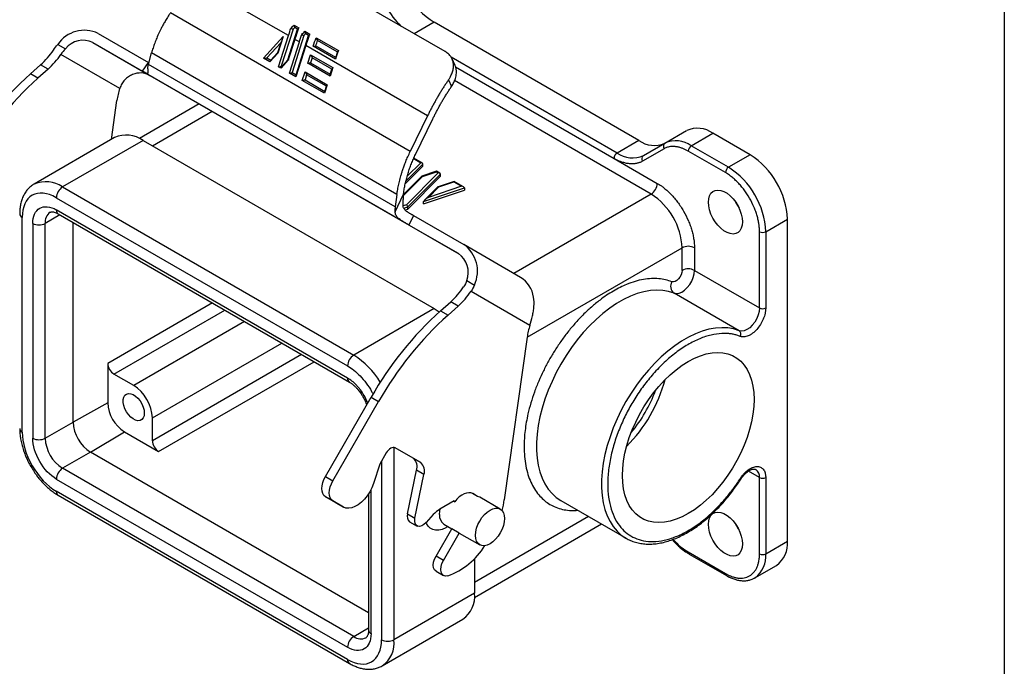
# Model space of a CAD drawing. Header units: millimetres. Extents: x 13 to 546, y 13 to 419.
# Tile 7 of 8: x 434 to 546, y 303 to 377. Entities that reach past the tile are written whole.
import ezdxf

# ---------------------------------------------------------------- set-up
doc = ezdxf.new("R2010")
doc.units = ezdxf.units.MM
doc.header["$LTSCALE"] = 2
doc.linetypes.add('SLD-Solid', pattern=[0])
doc.layers.add('TEXT', color=140, linetype='SLD-Solid', lineweight=25)

msp = doc.modelspace()

# ---------------------------------------------------------------- linework, layer by layer
for p, q in [((482.298, 372.967), (460.308, 385.662)), ((464.397, 374.795), (453.445, 381.118)), ((478.298, 361.586), (450.922, 377.39)), ((464.918, 375.517), (463.577, 371.304)), ((464.335, 372.051), (465.447, 375.544)), ((465.03, 376.008), (465.574, 375.694)), ((465.447, 375.544), (465.114, 375.736)), ((481.027, 376.317), (478.761, 375.009)), ((504.382, 362.834), (481.027, 376.317)), ((442.678, 375.055), (448.405, 371.749)), ((461.557, 372.239), (463.797, 374.697)), ((463.797, 374.697), (463.197, 372.813)), ((463.269, 371.251), (464.397, 374.795)), ((463.511, 373.97), (463.663, 374.277)), ((465.129, 374.373), (464.381, 372.025)), ((466.165, 374.797), (464.824, 370.584)), ((465.644, 374.076), (465.129, 374.373)), ((465.263, 370.331), (466.694, 374.824)), ((466.277, 375.288), (466.821, 374.974)), ((466.694, 374.824), (466.361, 375.016)), ((467.557, 374.549), (470.097, 373.083)), ((469.968, 372.934), (467.716, 374.234)), ((438.068, 373.799), (438.939, 373.296)), ((442.078, 374.015), (447.731, 370.752)), ((442.078, 374.015), (448.578, 370.262)), ((463.511, 373.97), (461.941, 372.248)), ((463.511, 373.97), (463.151, 372.84)), ((464.515, 370.531), (465.644, 374.076)), ((466.376, 373.653), (465.247, 370.109)), ((480.265, 365.635), (466.376, 373.653)), ((469.763, 372.121), (467.223, 373.587)), ((467.53, 373.641), (469.777, 372.344)), ((445.145, 368.78), (438.43, 372.658)), ((448.415, 371.512), (448.782, 372.852)), ((476.777, 356.691), (448.782, 372.852)), ((462.289, 371.817), (461.557, 372.239)), ((461.941, 372.248), (462.381, 371.995)), ((463.197, 372.813), (462.289, 371.817)), ((462.381, 371.995), (462.376, 371.911)), ((462.381, 371.995), (463.151, 372.84)), ((464.381, 372.025), (463.536, 371.097)), ((463.627, 371.275), (464.335, 372.051)), ((466.6, 371.637), (466.911, 372.612)), ((467.095, 372.275), (466.909, 371.69)), ((466.911, 372.612), (469.45, 371.147)), ((469.342, 370.978), (467.095, 372.275)), ((501.907, 361.406), (482.952, 372.348)), ((483.411, 371.39), (483.07, 372.139)), ((436.11, 371.465), (434.953, 370.439)), ((436.959, 370.976), (435.802, 369.95)), ((436.959, 370.976), (436.11, 371.465)), ((447.731, 370.752), (448.405, 371.749)), ((448.405, 371.749), (448.47, 371.711)), ((476.576, 355.255), (448.415, 371.512)), ((463.536, 371.097), (463.269, 371.251)), ((463.577, 371.304), (463.627, 371.275)), ((463.627, 371.275), (463.622, 371.192)), ((469.14, 370.171), (466.6, 371.637)), ((466.909, 371.69), (469.155, 370.393)), ((469.45, 371.147), (469.14, 370.171)), ((469.155, 370.393), (469.342, 370.978)), ((469.342, 370.978), (469.412, 371.026)), ((483.472, 371.231), (501.553, 360.793)), ((435.802, 369.95), (434.953, 370.439)), ((477.601, 353.509), (448.123, 370.526)), ((448.578, 370.262), (483.853, 349.898)), ((465.247, 370.109), (464.515, 370.531)), ((464.824, 370.584), (465.263, 370.331)), ((465.263, 370.331), (465.286, 370.231)), ((465.979, 369.686), (466.29, 370.662)), ((466.474, 370.324), (466.288, 369.739)), ((466.288, 369.739), (468.534, 368.442)), ((466.29, 370.662), (468.829, 369.196)), ((468.721, 369.027), (466.474, 370.324)), ((469.155, 370.393), (469.179, 370.294)), ((482.657, 369.741), (483.002, 368.983)), ((468.519, 368.22), (465.979, 369.686)), ((468.829, 369.196), (468.519, 368.22)), ((468.534, 368.442), (468.721, 369.027)), ((468.721, 369.027), (468.791, 369.075)), ((505.786, 356.717), (483.36, 369.663)), ((468.534, 368.442), (468.558, 368.343)), ((444.201, 362.959), (444.825, 367.406)), ((454.215, 367.008), (447.38, 363.062)), ((448.864, 362.228), (455.679, 366.163)), ((480.265, 365.635), (478.298, 361.586)), ((478.898, 361.24), (480.865, 365.288)), ((444.553, 363.162), (435.361, 357.856)), ((507.371, 362.532), (509.846, 363.961)), ((510.371, 362.235), (512.846, 363.664)), ((517.099, 361.209), (512.846, 363.664)), ((447.803, 362.84), (438.611, 357.534)), ((447.803, 362.84), (481.037, 343.655)), ((504.382, 362.834), (501.907, 361.406)), ((507.268, 361.895), (504.803, 360.472)), ((504.907, 361.109), (507.371, 362.532)), ((514.624, 359.78), (510.371, 362.235)), ((478.689, 360.767), (479.502, 360.298)), ((479.679, 360.263), (478.713, 360.821)), ((501.553, 360.793), (506.493, 357.942)), ((514.271, 359.167), (510.018, 361.623)), ((517.099, 361.209), (514.624, 359.78)), ((477.735, 357.892), (479.752, 359.908)), ((477.812, 358.213), (479.752, 360.153)), ((479.502, 360.298), (477.956, 358.752)), ((479.752, 359.908), (479.752, 360.153)), ((477.51, 356.545), (479.706, 358.741)), ((479.587, 358.741), (477.525, 356.68)), ((481.497, 359.146), (477.86, 355.509)), ((478.006, 355.262), (481.747, 359.002)), ((478.006, 355.017), (481.747, 358.757)), ((481.307, 359.322), (479.614, 358.758)), ((479.706, 358.741), (481.286, 359.268)), ((481.286, 359.268), (481.497, 359.146)), ((481.673, 359.112), (481.309, 359.322)), ((481.747, 358.757), (481.747, 359.002)), ((438.611, 357.534), (471.845, 338.348)), ((479.825, 355.868), (484.485, 357.421)), ((481.452, 357.546), (479.925, 356.02)), ((484.159, 357.609), (480.371, 356.346)), ((480.371, 356.346), (481.571, 357.546)), ((483.301, 358.171), (481.479, 357.563)), ((481.571, 357.546), (483.281, 358.116)), ((483.281, 358.116), (484.159, 357.609)), ((484.389, 357.544), (483.304, 358.17)), ((484.485, 357.421), (484.485, 357.176)), ((437.903, 356.309), (471.137, 337.123)), ((476.559, 354.713), (477.528, 356.708)), ((476.777, 356.691), (476.576, 355.255)), ((477.528, 356.708), (477.559, 356.932)), ((479.825, 355.623), (484.485, 357.176)), ((505.786, 356.717), (490.114, 347.67)), ((477.86, 355.509), (477.493, 355.387)), ((477.56, 355.113), (478.006, 355.262)), ((478.006, 355.017), (478.006, 355.262)), ((479.825, 355.623), (479.825, 355.868)), ((434.014, 329.567), (434.014, 354.063)), ((438.318, 354.343), (436.631, 353.369)), ((471.137, 335.735), (437.903, 354.921)), ((438.111, 354.463), (471.345, 335.277)), ((477.699, 354.914), (478.006, 355.017)), ((478.671, 354.277), (478.145, 353.195)), ((478.671, 354.277), (484.398, 350.971)), ((435.216, 353.369), (435.216, 328.873)), ((436.631, 328.873), (436.631, 353.369)), ((439.813, 330.71), (439.813, 353.481)), ((483.798, 349.931), (478.145, 353.195)), ((518.867, 352.431), (521.342, 353.86)), ((521.342, 317.116), (521.342, 353.86)), ((518.16, 343.729), (518.16, 352.431)), ((518.867, 352.431), (518.867, 343.729)), ((490.898, 347.217), (484.398, 350.971)), ((491.635, 340.384), (509.321, 350.593)), ((509.321, 348.015), (509.321, 350.593)), ((510.735, 350.593), (510.735, 348.015)), ((510.735, 348.015), (518.16, 343.729)), ((484.744, 346.853), (485.616, 346.35)), ((485.24, 345.635), (491.956, 341.757)), ((515.833, 341.138), (508.409, 345.425)), ((455.713, 344.301), (443.77, 337.407)), ((481.764, 343.416), (482.921, 344.442)), ((482.612, 342.926), (483.769, 343.952)), ((483.769, 343.952), (482.921, 344.442)), ((444.477, 336.182), (457.127, 343.485)), ((481.037, 343.655), (471.845, 338.348)), ((481.764, 343.416), (482.612, 342.926)), ((459.393, 342.177), (446.743, 334.874)), ((448.864, 331.2), (463.635, 339.728)), ((491.635, 340.383), (489.034, 321.849)), ((465.902, 338.42), (448.864, 328.584)), ((443.77, 337.407), (443.77, 332.916)), ((449.571, 327.359), (467.316, 337.603)), ((446.743, 334.874), (444.477, 336.182)), ((443.77, 332.916), (439.813, 330.71)), ((468.619, 324.516), (473.839, 333.558)), ((469.467, 324.026), (474.688, 333.068)), ((473.839, 333.558), (474.688, 333.068)), ((436.631, 328.873), (439.813, 330.71)), ((448.864, 328.584), (448.864, 331.2)), ((441.792, 327.281), (445.682, 329.604)), ((445.682, 329.604), (449.571, 327.359)), ((441.792, 327.281), (438.611, 325.444)), ((473.532, 308.958), (441.792, 327.281)), ((475.567, 327.201), (474.817, 325.902)), ((476.441, 327.822), (476.441, 305.891)), ((478.642, 326.581), (476.559, 327.783)), ((479.49, 326.091), (476.567, 327.779)), ((474.817, 325.902), (474.094, 323.694)), ((475.027, 326.264), (475.027, 305.891)), ((478.642, 326.581), (479.49, 326.091)), ((471.845, 306.258), (438.611, 325.444)), ((477.989, 320.236), (479.008, 325.215)), ((479.856, 324.725), (479.008, 325.215)), ((518.16, 324.389), (516.899, 325.117)), ((437.903, 324.219), (471.137, 305.033)), ((468.619, 324.516), (469.467, 324.026)), ((478.837, 319.746), (479.856, 324.725)), ((516.026, 324.203), (516.025, 324.203)), ((518.16, 315.687), (518.16, 324.389)), ((518.867, 324.389), (518.867, 315.687)), ((471.137, 303.645), (437.903, 322.831)), ((473.824, 306.585), (473.824, 323.038)), ((485.976, 322.23), (485.406, 322.559)), ((485.976, 322.23), (485.422, 322.55)), ((438.111, 322.373), (471.345, 303.187)), ((468.619, 322.207), (469.467, 321.717)), ((469.823, 321.511), (468.619, 322.207)), ((470.672, 321.021), (469.467, 321.717)), ((469.823, 321.511), (470.672, 321.021)), ((473.532, 322.524), (473.532, 306.993)), ((483.308, 321.722), (481.678, 320.78)), ((483.266, 321.697), (483.385, 321.629)), ((483.385, 321.629), (483.308, 321.722)), ((488.576, 320.787), (486.242, 322.134)), ((495.501, 321.755), (502.925, 317.469)), ((477.989, 320.236), (478.837, 319.746)), ((478.227, 319.348), (479.075, 318.858)), ((480.931, 320.158), (480.114, 319.246)), ((498.65, 319.937), (485.633, 312.422)), ((481.241, 315.431), (483.044, 318.553)), ((482.09, 314.941), (483.892, 318.063)), ((482.125, 319.084), (483.044, 318.553)), ((482.452, 318.71), (482.612, 318.803)), ((483.892, 318.063), (483.044, 318.553)), ((483.893, 318.063), (486.226, 316.716)), ((485.614, 310.72), (500.115, 319.091)), ((502.925, 317.469), (503.047, 317.401)), ((518.867, 315.687), (521.342, 317.116)), ((510.018, 315.896), (514.271, 313.441)), ((482.09, 314.941), (481.241, 315.431)), ((485.633, 315.158), (485.633, 311.198)), ((510.121, 315.667), (514.375, 313.212)), ((481.241, 313.699), (482.09, 313.209)), ((517.624, 312.94), (520.099, 314.369)), ((517.66, 312.961), (517.624, 312.94)), ((485.633, 311.198), (476.441, 305.891)), ((475.094, 302.915), (484.287, 308.222)), ((471.845, 306.258), (473.532, 307.232))]:
    msp.add_line(p, q)
at = {"flags": 128}
for points in [[(512.326, 355.799), (512.359, 356.193), (512.458, 356.534), (512.618, 356.813), (512.834, 357.019), (513.099, 357.145), (513.404, 357.187), (513.739, 357.143), (514.092, 357.016), (514.45, 356.809), (514.803, 356.529), (515.138, 356.186), (515.443, 355.792), (515.708, 355.36), (515.924, 354.904), (516.084, 354.441), (516.182, 353.986), (516.215, 353.554), (516.182, 353.16), (516.084, 352.819), (515.924, 352.54), (515.708, 352.334), (515.443, 352.208), (515.138, 352.166), (514.803, 352.21), (514.45, 352.337), (514.092, 352.544), (513.739, 352.824), (513.404, 353.167), (513.099, 353.561), (512.834, 353.993), (512.618, 354.449), (512.458, 354.912), (512.359, 355.367), (512.326, 355.799)], [(509.321, 348.015), (509.293, 347.77), (509.21, 347.512), (509.08, 347.261), (508.912, 347.039), (508.72, 346.861), (508.52, 346.744), (508.328, 346.695), (508.158, 346.72)], [(508.409, 345.425), (508.676, 345.373), (508.976, 345.416), (509.293, 345.55), (509.613, 345.769), (509.917, 346.062), (510.19, 346.413), (510.419, 346.804), (510.592, 347.216), (510.699, 347.627), (510.735, 348.015)], [(508.409, 345.425), (507.786, 345.623), (507.125, 345.739), (506.431, 345.77), (505.709, 345.718), (504.963, 345.582), (504.198, 345.363), (503.42, 345.063), (502.635, 344.683), (501.846, 344.227), (501.06, 343.697), (500.283, 343.098), (499.519, 342.432), (498.773, 341.706), (498.051, 340.923), (497.358, 340.089), (496.698, 339.209), (496.076, 338.291), (495.497, 337.339), (494.963, 336.361), (494.479, 335.362), (494.048, 334.351), (493.673, 333.334), (493.356, 332.317), (493.101, 331.308), (492.907, 330.314), (492.777, 329.341), (492.712, 328.396), (492.712, 327.486), (492.777, 326.616), (492.907, 325.793), (493.101, 325.022), (493.356, 324.308), (493.673, 323.657), (494.048, 323.073), (494.479, 322.559), (494.963, 322.12), (495.497, 321.758), (495.501, 321.755)], [(481.037, 343.655), (481.591, 343.296), (481.612, 343.281)], [(518.16, 343.729), (518.124, 343.34), (518.017, 342.93), (517.844, 342.518), (517.615, 342.127), (517.341, 341.776), (517.037, 341.483), (516.718, 341.264), (516.4, 341.13), (516.1, 341.087), (515.833, 341.138)], [(515.833, 341.138), (515.21, 341.337), (514.55, 341.452), (513.856, 341.484), (513.133, 341.432), (512.387, 341.296), (511.623, 341.077), (510.845, 340.776), (510.059, 340.397), (509.271, 339.941), (508.485, 339.411), (507.707, 338.812), (506.943, 338.146), (506.198, 337.42), (505.476, 336.637), (504.783, 335.802), (504.123, 334.923), (503.501, 334.004), (502.921, 333.053), (502.388, 332.074), (501.904, 331.076), (501.473, 330.065), (501.097, 329.048), (500.781, 328.031), (500.525, 327.022), (500.332, 326.028), (500.202, 325.055), (500.137, 324.11), (500.137, 323.199), (500.202, 322.33), (500.332, 321.506), (500.525, 320.735), (500.781, 320.022), (501.097, 319.371), (501.473, 318.786), (501.904, 318.273), (502.388, 317.833), (502.921, 317.471), (502.925, 317.469)], [(517.544, 333.295), (517.511, 332.476), (517.416, 331.627), (517.257, 330.755), (517.036, 329.867), (516.756, 328.972), (516.418, 328.077), (516.026, 327.189), (515.582, 326.316), (515.091, 325.466), (514.557, 324.646), (513.985, 323.862), (513.378, 323.122), (512.743, 322.432), (512.085, 321.797), (511.409, 321.223), (510.722, 320.716), (510.028, 320.278), (509.335, 319.915), (508.647, 319.629), (507.972, 319.422), (507.313, 319.297), (506.678, 319.254), (506.072, 319.294), (505.499, 319.417), (504.965, 319.62), (504.474, 319.904), (504.031, 320.265), (503.639, 320.699), (503.301, 321.205), (503.021, 321.776), (502.8, 322.409), (502.641, 323.097), (502.545, 323.836), (502.513, 324.618), (502.545, 325.437), (502.641, 326.287), (502.8, 327.159), (503.021, 328.046), (503.301, 328.941), (503.639, 329.837), (504.031, 330.724), (504.474, 331.597), (504.965, 332.447), (505.499, 333.268), (506.072, 334.051), (506.678, 334.791), (507.313, 335.482), (507.972, 336.116), (508.647, 336.69), (509.335, 337.198), (510.028, 337.635), (510.722, 337.998), (511.409, 338.284), (512.085, 338.491), (512.743, 338.616), (513.378, 338.659), (513.985, 338.619), (514.557, 338.497), (515.091, 338.293), (515.582, 338.009), (516.026, 337.649), (516.418, 337.214), (516.756, 336.709), (517.036, 336.137), (517.257, 335.504), (517.416, 334.816), (517.511, 334.077), (517.544, 333.295)], [(447.944, 331.731), (447.912, 331.429), (447.816, 331.181), (447.663, 331.001), (447.46, 330.897), (447.218, 330.875), (446.951, 330.937), (446.672, 331.079), (446.397, 331.294), (446.141, 331.569), (445.917, 331.891), (445.738, 332.242), (445.613, 332.602), (445.548, 332.953), (445.548, 333.275), (445.613, 333.551), (445.738, 333.767), (445.917, 333.91), (446.141, 333.974), (446.397, 333.953), (446.672, 333.851), (446.951, 333.671), (447.218, 333.424), (447.46, 333.124), (447.663, 332.785), (447.816, 332.427), (447.912, 332.069), (447.944, 331.731)], [(476.567, 327.779), (476.46, 327.818), (476.338, 327.823), (476.205, 327.793), (476.067, 327.729), (475.929, 327.634), (475.797, 327.511), (475.675, 327.365), (475.567, 327.201)], [(468.619, 322.207), (468.443, 322.353), (468.312, 322.559), (468.232, 322.819), (468.205, 323.122), (468.232, 323.456), (468.312, 323.809), (468.443, 324.167), (468.619, 324.516)], [(469.467, 321.717), (469.292, 321.863), (469.161, 322.07), (469.08, 322.329), (469.053, 322.632), (469.08, 322.967), (469.161, 323.319), (469.292, 323.677), (469.467, 324.026)], [(474.094, 323.694), (473.909, 323.217), (473.672, 322.753), (473.388, 322.315), (473.068, 321.917), (472.721, 321.57), (472.356, 321.286), (471.987, 321.072), (471.623, 320.936), (471.275, 320.882), (470.955, 320.91), (470.672, 321.021)], [(485.422, 322.55), (485.211, 322.635), (484.973, 322.66), (484.715, 322.624), (484.443, 322.529), (484.166, 322.377), (483.892, 322.172), (483.629, 321.92), (483.385, 321.629)], [(486.242, 322.134), (486.231, 322.14), (485.976, 322.23)], [(481.638, 320.16), (481.67, 320.553), (481.721, 320.805)], [(489.063, 319.711), (489.031, 319.318), (488.936, 318.903), (488.783, 318.483), (488.576, 318.073), (488.324, 317.689), (488.037, 317.346), (487.725, 317.057), (487.401, 316.833), (487.077, 316.682), (486.765, 316.612), (486.478, 316.623), (486.226, 316.716), (486.019, 316.888), (485.866, 317.131), (485.771, 317.436), (485.739, 317.792), (485.771, 318.185), (485.866, 318.6), (486.019, 319.02), (486.226, 319.43), (486.478, 319.814), (486.765, 320.157), (487.077, 320.446), (487.401, 320.67), (487.725, 320.821), (488.037, 320.891), (488.324, 320.88), (488.576, 320.787), (488.783, 320.615), (488.936, 320.372), (489.031, 320.067), (489.063, 319.711)], [(512.326, 319.055), (512.359, 319.448), (512.458, 319.79), (512.618, 320.069), (512.834, 320.275), (513.099, 320.401), (513.404, 320.443), (513.739, 320.399), (514.092, 320.272), (514.45, 320.064), (514.803, 319.785), (515.138, 319.442), (515.443, 319.048), (515.708, 318.615), (515.924, 318.16), (516.084, 317.697), (516.182, 317.241), (516.215, 316.81), (516.182, 316.416), (516.084, 316.074), (515.924, 315.796), (515.708, 315.59), (515.443, 315.464), (515.138, 315.422), (514.803, 315.465), (514.45, 315.593), (514.092, 315.8), (513.739, 316.08), (513.404, 316.422), (513.099, 316.817), (512.834, 317.249), (512.618, 317.704), (512.458, 318.168), (512.359, 318.623), (512.326, 319.055)], [(480.114, 319.246), (479.865, 319.016), (479.605, 318.863), (479.355, 318.799), (479.134, 318.83), (478.961, 318.953), (478.849, 319.159), (478.806, 319.43), (478.837, 319.746)], [(482.452, 318.71), (482.35, 318.654), (481.949, 318.479), (481.561, 318.385), (481.196, 318.374), (480.864, 318.447), (480.572, 318.602), (480.33, 318.835), (480.142, 319.14), (480.101, 319.233)], [(481.241, 313.699), (481.076, 313.85), (480.968, 314.084), (480.93, 314.38), (480.966, 314.72), (481.072, 315.078), (481.241, 315.431)], [(482.576, 313.169), (482.318, 313.14), (482.096, 313.205), (481.925, 313.36), (481.817, 313.594), (481.779, 313.891), (481.814, 314.23), (481.92, 314.588), (482.09, 314.941)]]:
    msp.add_lwpolyline(points, dxfattribs=at)
for centre, radius, start, end in [((485.608, 383.661), 8.656, 208.85561, 238.04533), ((483.997, 382.886), 9.729, 209.76684, 225.98362), ((441.109, 371.722), 3.683, 64.7914, 145.67096), ((440.961, 371.682), 2.587, 64.40881, 141.39915), ((429.927, 378.355), 9.257, 311.90588, 325.76921), ((430.776, 377.865), 9.257, 311.90588, 325.76921), ((461.698, 340.826), 39.903, 132.08651, 150.32476), ((462.547, 340.336), 39.903, 132.08651, 150.32476), ((447.497, 368.278), 2.259, 61.41227, 113.2935), ((452.946, 366.235), 8.206, 161.93469, 171.79441), ((511.089, 361.211), 3.018, 54.38183, 114.31395), ((445.893, 360.119), 3.325, 54.9315, 113.75804), ((506.145, 365.303), 3.034, 234.46695, 293.34282), ((507.645, 362.161), 0.461, 126.35124, 215.18509), ((508.614, 359.782), 3.018, 54.38183, 114.31395), ((510.785, 361.588), 0.768, 122.60548, 177.39452), ((502.321, 360.758), 0.768, 122.60548, 177.39452), ((503.664, 363.859), 3.018, 234.38183, 294.31395), ((505.18, 360.737), 0.461, 126.35124, 215.18509), ((512.131, 353.441), 9.221, 2.60548, 57.39452), ((515.039, 359.133), 0.768, 122.60548, 177.39452), ((509.656, 352.012), 9.221, 2.60548, 57.39452), ((436.698, 354.807), 3.331, 54.95875, 113.41616), ((439.439, 356.239), 1.537, 122.60548, 177.39452), ((504.958, 358.012), 1.537, 302.60548, 357.39452), ((501.675, 350.261), 7.654, 2.48713, 57.51287), ((520.04, 358.007), 5.105, 205.63059, 214.36404), ((434.223, 354.522), 0.504, 186.08634, 245.59113), ((438.035, 353.507), 1.411, 125.98232, 185.59556), ((438.393, 354.867), 0.493, 173.70115, 234.98667), ((435.923, 354.734), 1.537, 242.60967, 297.39033), ((518.514, 353.114), 0.769, 242.60967, 297.39033), ((482.259, 347.936), 3.712, 334.71268, 54.8303), ((510.028, 349.229), 1.537, 62.60967, 117.39033), ((482.336, 347.797), 2.587, 338.60053, 55.59727), ((510.028, 346.651), 1.537, 62.60967, 117.39033), ((489.265, 344.531), 3.143, 8.17217, 58.70078), ((508.987, 346.209), 0.974, 148.34043, 233.58297), ((476.738, 351.332), 9.257, 311.90588, 325.76921), ((477.586, 350.842), 9.257, 311.90588, 325.76921), ((488.227, 344.275), 4.208, 354.94711, 9.61382), ((508.509, 313.803), 39.903, 132.08651, 150.32476), ((509.357, 313.313), 39.903, 132.08651, 150.32476), ((518.514, 344.412), 0.769, 242.60967, 297.39033), ((499.757, 339.212), 8.206, 161.93469, 171.79441), ((515.544, 340.746), 0.487, 328.34043, 53.58297), ((472.673, 337.054), 1.537, 122.60548, 177.39452), ((467.024, 330.553), 9.165, 30.98031, 58.26817), ((471.638, 335.686), 0.503, 174.37962, 234.30196), ((490.716, 340.106), 17.283, 315.25567, 344.7497), ((491.504, 339.651), 15.709, 319.87195, 340.13343), ((447.921, 333.105), 4.156, 182.60548, 237.39452), ((444.111, 330.906), 4.303, 182.60548, 237.39452), ((434.222, 330.025), 0.503, 185.6948, 245.62534), ((435.923, 330.238), 1.537, 242.60967, 297.39033), ((440.929, 329.069), 4.303, 182.60548, 237.39452), ((477.844, 325.635), 1.237, 340.14499, 49.85268), ((478.692, 325.145), 1.237, 340.14499, 49.85268), ((439.439, 324.149), 1.537, 122.60548, 177.39452), ((517.18, 324.498), 0.986, 353.63458, 54.05336), ((515.902, 324.146), 0.136, 24.9113, 65.34507), ((518.514, 325.071), 0.769, 242.60967, 297.39033), ((438.393, 322.777), 0.493, 173.70115, 234.98667), ((479.768, 323.176), 9.361, 344.18515, 351.8545), ((483.275, 318.104), 3.116, 120.82792, 138.78029), ((478.728, 319.958), 0.789, 159.38794, 230.61511), ((482.789, 320.033), 1.158, 173.70115, 234.98667), ((520.04, 321.263), 5.105, 205.63059, 214.36404), ((518.324, 316.827), 3.032, 305.84152, 5.47066), ((479.709, 321.029), 8.366, 290.04021, 328.18418), ((510.256, 315.866), 0.24, 172.74417, 235.94365), ((515.832, 315.401), 3.048, 306.83375, 5.38699), ((518.514, 316.369), 0.769, 242.60967, 297.39033), ((514.522, 313.417), 0.252, 174.43685, 233.64789), ((482.503, 310.821), 3.153, 304.45505, 6.85713), ((474.032, 307.043), 0.503, 185.6948, 245.62534), ((472.673, 304.964), 1.537, 122.60548, 177.39452), ((472.661, 307.368), 1.378, 233.67809, 295.27768), ((475.734, 307.256), 1.537, 242.60967, 297.39033), ((473.316, 305.513), 3.147, 304.10523, 6.89164), ((471.639, 303.596), 0.504, 174.3933, 234.14518)]:
    msp.add_arc(centre, radius, start, end)
for centre, major_axis, ratio, start_param, end_param in [((479.502, 360.134), (0.249, 0.033), 0.6469225, 6.1982238, 7.7690201), ((479.706, 358.578), (-0.107, 0.173), 0.576692, 5.4632455, 6.4184855), ((481.286, 359.104), (0.022, 0.218), 0.1120238, 0.0503387, 0.7349782), ((481.497, 358.983), (0.249, 0.033), 0.6469225, 6.1982238, 7.7690201), ((481.571, 357.383), (-0.107, 0.173), 0.576692, 5.4632455, 6.4184855), ((483.281, 357.953), (0.022, 0.218), 0.1120238, 0.0503387, 0.7349782), ((484.159, 357.446), (0.325, -0.033), 0.4975388, 0.0503387, 1.621135), ((480.371, 356.183), (0.541, 0.335), 0.2202874, 1.4354961, 3.0062924), ((477.86, 355.346), (-0.107, 0.173), 0.576692, 3.8924492, 5.4632455), ((444.477, 336.999), (-0.5, 0.866), 0.5775574, 0.7856318, 2.3561235), ((446.742, 332.424), (-1.5, 2.598), 0.5775574, 3.9272244, 5.4977162), ((449.571, 328.176), (-0.5, 0.866), 0.5775574, 0.7856318, 2.3561235)]:
    msp.add_ellipse(centre, major_axis=major_axis, ratio=ratio, start_param=start_param, end_param=end_param)
for points, knots in [([(450.922, 377.39), (450.864, 377.304), (450.752, 377.136), (450.593, 376.887), (450.446, 376.648), (450.311, 376.42), (450.186, 376.203), (450.072, 375.997), (449.968, 375.803), (449.873, 375.621), (449.787, 375.45), (449.709, 375.292), (449.562, 374.985), (449.361, 374.532), (449.129, 373.942), (448.935, 373.384), (448.833, 373.026), (448.782, 372.852)], [0, 0, 0, 0, 0.0591874, 0.1156311, 0.1693313, 0.2202878, 0.2685007, 0.3139699, 0.3566954, 0.3966771, 0.4339151, 0.4684094, 0.5001599, 0.6350313, 0.7632951, 0.8849512, 1, 1, 1, 1]), ([(464.683, 375.652), (464.69, 375.648), (464.704, 375.64), (464.731, 375.624), (464.762, 375.607), (464.806, 375.581), (464.862, 375.548), (464.9, 375.527), (464.918, 375.517)], [0, 0, 0, 0, 0.1147171, 0.2373722, 0.3666145, 0.5005221, 0.7582067, 1, 1, 1, 1]), ([(465.114, 375.736), (465.114, 375.747), (465.112, 375.771), (465.107, 375.809), (465.1, 375.846), (465.087, 375.898), (465.065, 375.958), (465.041, 375.992), (465.03, 376.008)], [0, 0, 0, 0, 0.1236055, 0.2502063, 0.376502, 0.5004341, 0.7732385, 1, 1, 1, 1]), ([(465.574, 375.694), (465.54, 375.598), (465.456, 375.357), (465.305, 374.918), (465.193, 374.571), (465.129, 374.373)], [0, 0, 0, 0, 0.2193673, 0.5527, 1, 1, 1, 1]), ([(465.447, 375.544), (465.473, 375.559), (465.514, 375.583), (465.539, 375.609), (465.548, 375.619)], [0, 0, 0, 0, 0.6369139, 1, 1, 1, 1]), ([(465.93, 374.932), (465.937, 374.928), (465.951, 374.92), (465.978, 374.905), (466.009, 374.887), (466.053, 374.861), (466.109, 374.828), (466.147, 374.807), (466.165, 374.797)], [0, 0, 0, 0, 0.11471716, 0.23737232, 0.36661462, 0.5005221, 0.75820682, 1, 1, 1, 1]), ([(466.361, 375.016), (466.36, 375.028), (466.359, 375.052), (466.354, 375.089), (466.347, 375.127), (466.333, 375.178), (466.311, 375.239), (466.287, 375.273), (466.277, 375.288)], [0, 0, 0, 0, 0.1236056, 0.2502063, 0.3765021, 0.5004342, 0.7732388, 1, 1, 1, 1]), ([(466.821, 374.974), (466.787, 374.878), (466.703, 374.637), (466.552, 374.198), (466.44, 373.852), (466.376, 373.653)], [0, 0, 0, 0, 0.2193673, 0.5527, 1, 1, 1, 1]), ([(466.694, 374.824), (466.72, 374.839), (466.76, 374.863), (466.786, 374.89), (466.795, 374.899)], [0, 0, 0, 0, 0.6369141, 1, 1, 1, 1]), ([(467.716, 374.234), (467.712, 374.247), (467.704, 374.273), (467.689, 374.314), (467.672, 374.355), (467.649, 374.405), (467.621, 374.459), (467.588, 374.512), (467.567, 374.537), (467.557, 374.549)], [0, 0, 0, 0, 0.1235503, 0.2494172, 0.3760878, 0.4986174, 0.6983196, 0.8643302, 1, 1, 1, 1]), ([(467.223, 373.587), (467.231, 373.584), (467.246, 373.577), (467.28, 373.574), (467.321, 373.575), (467.364, 373.581), (467.409, 373.592), (467.455, 373.607), (467.497, 373.624), (467.522, 373.636), (467.53, 373.641)], [0, 0, 0, 0, 0.1090097, 0.2287268, 0.3593279, 0.5000655, 0.6103039, 0.7502583, 0.9153048, 1, 1, 1, 1]), ([(461.557, 372.239), (461.563, 372.236), (461.575, 372.231), (461.601, 372.224), (461.632, 372.22), (461.67, 372.218), (461.729, 372.218), (461.825, 372.224), (461.898, 372.239), (461.941, 372.248)], [0, 0, 0, 0, 0.07181268, 0.14807847, 0.23116898, 0.32292816, 0.42472999, 0.6545045, 1, 1, 1, 1]), ([(463.228, 372.795), (463.227, 372.795), (463.226, 372.796), (463.209, 372.805), (463.183, 372.821), (463.162, 372.833), (463.151, 372.84)], [0, 0, 0, 0, 0.1896374, 0.5280947, 0.7475034, 1, 1, 1, 1]), ([(464.335, 372.051), (464.346, 372.045), (464.367, 372.033), (464.394, 372.018), (464.41, 372.008), (464.411, 372.007), (464.412, 372.007)], [0, 0, 0, 0, 0.2525512, 0.4719852, 0.8104053, 1, 1, 1, 1]), ([(466.911, 372.612), (466.916, 372.609), (466.927, 372.602), (466.945, 372.582), (466.965, 372.557), (466.986, 372.526), (467.016, 372.475), (467.056, 372.388), (467.081, 372.317), (467.095, 372.275)], [0, 0, 0, 0, 0.0718128, 0.1480786, 0.2311692, 0.3229284, 0.4247303, 0.6545047, 1, 1, 1, 1]), ([(469.777, 372.344), (469.787, 372.308), (469.798, 372.269), (469.801, 372.237), (469.802, 372.233)], [0, 0, 0, 0, 0.8968686, 1, 1, 1, 1]), ([(470.071, 373.009), (470.061, 372.999), (470.034, 372.972), (469.993, 372.948), (469.968, 372.934)], [0, 0, 0, 0, 0.3967028, 1, 1, 1, 1]), ([(482.657, 369.741), (482.682, 369.778), (482.733, 369.852), (482.803, 369.966), (482.868, 370.081), (482.949, 370.236), (483.037, 370.43), (483.149, 370.744), (483.233, 371.133), (483.236, 371.584), (483.143, 372.006), (482.984, 372.323), (482.812, 372.55), (482.662, 372.706), (482.492, 372.847), (482.363, 372.927), (482.298, 372.967)], [0, 0, 0, 0, 0.0311615, 0.0623429, 0.0936098, 0.1250275, 0.1877229, 0.2498789, 0.3750112, 0.4995205, 0.6246321, 0.7492157, 0.8123353, 0.8748038, 0.9371736, 1, 1, 1, 1]), ([(448.339, 371.004), (448.339, 370.974), (448.339, 370.914), (448.339, 370.834), (448.34, 370.762), (448.342, 370.675), (448.341, 370.584), (448.332, 370.508), (448.31, 370.466), (448.27, 370.458), (448.211, 370.477), (448.152, 370.51), (448.123, 370.526)], [0, 0, 0, 0, 0.065972, 0.12954398, 0.19085612, 0.25006467, 0.37627821, 0.49958981, 0.62428655, 0.74937923, 0.87450392, 1, 1, 1, 1]), ([(448.339, 371.004), (448.34, 371.036), (448.342, 371.1), (448.352, 371.2), (448.367, 371.302), (448.388, 371.406), (448.406, 371.476), (448.415, 371.512)], [0, 0, 0, 0, 0.2006717, 0.4002447, 0.5994808, 0.7991456, 1, 1, 1, 1]), ([(463.269, 371.251), (463.276, 371.248), (463.29, 371.241), (463.321, 371.237), (463.358, 371.237), (463.41, 371.243), (463.488, 371.262), (463.544, 371.288), (463.577, 371.304)], [0, 0, 0, 0, 0.1062391, 0.2177628, 0.3365389, 0.4641999, 0.6833523, 1, 1, 1, 1]), ([(466.909, 371.69), (466.895, 371.683), (466.869, 371.67), (466.828, 371.654), (466.792, 371.643), (466.76, 371.634), (466.713, 371.624), (466.651, 371.619), (466.617, 371.631), (466.6, 371.637)], [0, 0, 0, 0, 0.13921204, 0.26259372, 0.37019183, 0.46208189, 0.53839102, 0.7835603, 1, 1, 1, 1]), ([(483.002, 368.983), (483.098, 369.135), (483.289, 369.44), (483.451, 369.857), (483.54, 370.216), (483.577, 370.524), (483.57, 370.779), (483.542, 370.981), (483.506, 371.134), (483.463, 371.273), (483.424, 371.357), (483.409, 371.389)], [0, 0, 0, 0, 0.1866499, 0.3743185, 0.4914029, 0.6158542, 0.7477001, 0.8094972, 0.8777422, 0.9524359, 1, 1, 1, 1]), ([(446.604, 370.353), (446.435, 370.287), (446.275, 370.202), (445.973, 369.998), (445.831, 369.877), (445.579, 369.607), (445.469, 369.458), (445.28, 369.134), (445.204, 368.96), (445.145, 368.78)], [0, 0, 0, 0, 0.25, 0.25, 0.5, 0.5, 0.75, 0.75, 1, 1, 1, 1]), ([(448.123, 370.526), (448.106, 370.536), (448.073, 370.555), (448.016, 370.588), (447.953, 370.624), (447.885, 370.663), (447.811, 370.706), (447.758, 370.737), (447.731, 370.752)], [0, 0, 0, 0, 0.1682247, 0.334541, 0.4999054, 0.6652911, 0.8316708, 1, 1, 1, 1]), ([(464.515, 370.531), (464.522, 370.528), (464.537, 370.522), (464.568, 370.517), (464.605, 370.517), (464.657, 370.524), (464.735, 370.542), (464.791, 370.569), (464.824, 370.584)], [0, 0, 0, 0, 0.106239, 0.2177627, 0.3365387, 0.4641997, 0.6833521, 1, 1, 1, 1]), ([(466.288, 369.739), (466.274, 369.732), (466.248, 369.719), (466.207, 369.704), (466.171, 369.692), (466.139, 369.683), (466.092, 369.674), (466.03, 369.669), (465.995, 369.681), (465.979, 369.686)], [0, 0, 0, 0, 0.1392121, 0.2625938, 0.370192, 0.4620821, 0.5383912, 0.7835604, 1, 1, 1, 1]), ([(466.29, 370.662), (466.295, 370.658), (466.306, 370.651), (466.324, 370.631), (466.344, 370.606), (466.365, 370.575), (466.395, 370.524), (466.435, 370.437), (466.46, 370.367), (466.474, 370.324)], [0, 0, 0, 0, 0.07181288, 0.14807883, 0.23116947, 0.32292872, 0.42473056, 0.65450491, 1, 1, 1, 1]), ([(482.657, 369.741), (482.577, 369.624), (482.416, 369.39), (482.181, 369.033), (481.95, 368.672), (481.723, 368.307), (481.501, 367.938), (481.283, 367.565), (481.07, 367.187), (480.862, 366.805), (480.658, 366.419), (480.458, 366.029), (480.329, 365.767), (480.265, 365.635)], [0, 0, 0, 0, 0.0912778, 0.1823306, 0.2732083, 0.3639615, 0.4546407, 0.5452966, 0.6359799, 0.7267415, 0.8176318, 0.9087013, 1, 1, 1, 1]), ([(480.865, 365.288), (480.928, 365.418), (481.056, 365.678), (481.253, 366.062), (481.455, 366.442), (481.662, 366.819), (481.873, 367.19), (482.089, 367.558), (482.31, 367.921), (482.536, 368.28), (482.767, 368.634), (482.924, 368.867), (483.002, 368.983)], [0, 0, 0, 0, 0.1003822, 0.2005146, 0.3004587, 0.4002762, 0.5000292, 0.5997798, 0.6995903, 0.7995227, 0.8996388, 1, 1, 1, 1]), ([(510.018, 361.623), (509.967, 361.651), (509.867, 361.708), (509.716, 361.785), (509.565, 361.855), (509.415, 361.917), (509.19, 362.002), (508.891, 362.088), (508.527, 362.148), (508.178, 362.159), (507.886, 362.125), (507.645, 362.063), (507.449, 361.992), (507.328, 361.927), (507.268, 361.895)], [0, 0, 0, 0, 0.049579, 0.0990551, 0.1485034, 0.197999, 0.2476168, 0.3737541, 0.5000135, 0.6261508, 0.7524102, 0.8349712, 0.917385, 1, 1, 1, 1]), ([(476.777, 356.691), (476.79, 356.783), (476.817, 356.969), (476.866, 357.254), (476.922, 357.549), (476.986, 357.853), (477.059, 358.166), (477.141, 358.488), (477.232, 358.819), (477.335, 359.163), (477.457, 359.539), (477.607, 359.967), (477.794, 360.457), (478.023, 361.006), (478.203, 361.386), (478.298, 361.586)], [0, 0, 0, 0, 0.0567022, 0.1150572, 0.175065, 0.2367257, 0.3000393, 0.365006, 0.4316257, 0.4998986, 0.5733626, 0.6601059, 0.7601273, 0.8734258, 1, 1, 1, 1]), ([(477.559, 356.932), (477.572, 357.021), (477.598, 357.199), (477.645, 357.469), (477.697, 357.739), (477.756, 358.009), (477.82, 358.281), (477.89, 358.553), (477.967, 358.826), (478.076, 359.19), (478.226, 359.644), (478.428, 360.183), (478.65, 360.717), (478.815, 361.065), (478.898, 361.24)], [0, 0, 0, 0, 0.0626909, 0.1251905, 0.1875653, 0.2498822, 0.3122084, 0.3746108, 0.4371562, 0.499911, 0.6251668, 0.7499101, 0.8746761, 1, 1, 1, 1]), ([(504.803, 360.472), (504.761, 360.448), (504.676, 360.401), (504.542, 360.341), (504.404, 360.29), (504.262, 360.247), (504.039, 360.196), (503.728, 360.16), (503.315, 360.172), (502.886, 360.243), (502.494, 360.356), (502.148, 360.491), (501.851, 360.628), (501.653, 360.738), (501.553, 360.793)], [0, 0, 0, 0, 0.049582, 0.0990596, 0.1485079, 0.198002, 0.2476169, 0.3737635, 0.5000136, 0.6261602, 0.7524103, 0.8349754, 0.9173892, 1, 1, 1, 1]), ([(518.16, 352.431), (518.16, 352.486), (518.159, 352.597), (518.15, 352.765), (518.138, 352.936), (518.119, 353.11), (518.083, 353.382), (518.015, 353.758), (517.891, 354.248), (517.73, 354.749), (517.463, 355.431), (517.041, 356.276), (516.52, 357.064), (516.063, 357.636), (515.71, 358.026), (515.347, 358.378), (515.025, 358.652), (514.745, 358.863), (514.508, 359.026), (514.35, 359.12), (514.271, 359.167)], [0, 0, 0, 0, 0.0233344, 0.0466269, 0.0699085, 0.0932108, 0.1165649, 0.1782981, 0.240092, 0.3043994, 0.3687677, 0.5000056, 0.6312435, 0.6955509, 0.7599192, 0.8216524, 0.8834464, 0.9223081, 0.961111, 1, 1, 1, 1]), ([(435.379, 357.865), (435.376, 357.864), (435.23, 357.796), (434.967, 357.592), (434.618, 357.261), (434.328, 356.867), (434.096, 356.436), (433.917, 355.957), (433.795, 355.439), (433.729, 354.942), (433.727, 354.609), (433.727, 354.469)], [0, 0, 0, 0, 0.0020785, 0.1290336, 0.2614874, 0.3852471, 0.5118654, 0.6411679, 0.7722935, 0.9040877, 1, 1, 1, 1]), ([(506.493, 357.942), (506.545, 357.911), (506.648, 357.85), (506.803, 357.751), (506.958, 357.645), (507.112, 357.533), (507.349, 357.351), (507.667, 357.081), (508.062, 356.697), (508.448, 356.272), (508.947, 355.647), (509.514, 354.787), (509.975, 353.866), (510.266, 353.122), (510.442, 352.576), (510.577, 352.041), (510.659, 351.587), (510.706, 351.207), (510.731, 350.895), (510.734, 350.694), (510.735, 350.593)], [0, 0, 0, 0, 0.0233353, 0.0466281, 0.0699098, 0.0932116, 0.1165649, 0.1783006, 0.2400921, 0.3044019, 0.3687678, 0.5000056, 0.6312435, 0.6955534, 0.7599192, 0.821655, 0.8834464, 0.9223093, 0.9611121, 1, 1, 1, 1]), ([(437.903, 356.309), (436.872, 356.904), (435.883, 357.002), (434.424, 356.16), (434.014, 355.254), (434.014, 354.063)], [0, 0, 0, 0, 0.5, 0.5, 1, 1, 1, 1]), ([(477.528, 356.708), (477.518, 356.632), (477.5, 356.495), (477.484, 356.312), (477.474, 356.175), (477.463, 355.988), (477.456, 355.747), (477.462, 355.533), (477.465, 355.435)], [0, 0, 0, 0, 0.1843328, 0.33036, 0.4380792, 0.5074886, 0.7723477, 1, 1, 1, 1]), ([(435.216, 353.369), (435.216, 354.192), (435.499, 354.818), (436.507, 355.4), (437.191, 355.332), (437.903, 354.921)], [0, 0, 0, 0, 0.5, 0.5, 1, 1, 1, 1]), ([(476.576, 355.255), (476.571, 355.217), (476.561, 355.141), (476.553, 355.03), (476.55, 354.922), (476.551, 354.816), (476.556, 354.747), (476.559, 354.713)], [0, 0, 0, 0, 0.2008544, 0.4005192, 0.5997553, 0.7993283, 1, 1, 1, 1]), ([(478.127, 354.591), (478.093, 354.61), (478.027, 354.649), (477.931, 354.713), (477.839, 354.78), (477.753, 354.853), (477.669, 354.939), (477.59, 355.041), (477.525, 355.161), (477.479, 355.293), (477.47, 355.387), (477.465, 355.435)], [0, 0, 0, 0, 0.1026255, 0.2033394, 0.302758, 0.4015218, 0.5002836, 0.6224563, 0.7455631, 0.8709779, 1, 1, 1, 1]), ([(437.211, 354.648), (437.225, 354.656), (437.259, 354.678), (437.34, 354.695), (437.476, 354.697), (437.654, 354.664), (437.867, 354.593), (438.03, 354.506), (438.111, 354.463)], [0, 0, 0, 0, 0.1401514, 0.334372, 0.5053339, 0.6716449, 0.836564, 1, 1, 1, 1]), ([(477.601, 353.509), (477.568, 353.528), (477.504, 353.565), (477.407, 353.624), (477.311, 353.685), (477.187, 353.769), (477.039, 353.881), (476.885, 354.023), (476.757, 354.175), (476.659, 354.337), (476.587, 354.517), (476.568, 354.646), (476.559, 354.713)], [0, 0, 0, 0, 0.0625913, 0.1248978, 0.1872705, 0.2500595, 0.3740654, 0.4997041, 0.6156852, 0.7365532, 0.8641386, 1, 1, 1, 1]), ([(478.127, 354.591), (478.159, 354.572), (478.224, 354.534), (478.319, 354.479), (478.412, 354.426), (478.501, 354.374), (478.588, 354.324), (478.643, 354.293), (478.671, 354.277)], [0, 0, 0, 0, 0.1682247, 0.334541, 0.4999054, 0.6652911, 0.8316708, 1, 1, 1, 1]), ([(478.145, 353.195), (478.117, 353.211), (478.062, 353.242), (477.976, 353.292), (477.886, 353.344), (477.794, 353.397), (477.699, 353.452), (477.634, 353.49), (477.601, 353.509)], [0, 0, 0, 0, 0.1683292, 0.3347089, 0.5000946, 0.665459, 0.8317753, 1, 1, 1, 1]), ([(508.158, 346.72), (507.918, 346.804), (507.438, 346.971), (506.656, 347.087), (505.816, 347.103), (504.919, 347.004), (503.97, 346.779), (502.824, 346.372), (501.475, 345.7), (500.121, 344.791), (498.964, 343.845), (498.006, 342.946), (497.101, 341.981), (496.253, 340.963), (495.463, 339.9), (494.737, 338.802), (494.076, 337.682), (493.484, 336.549), (492.943, 335.367), (492.46, 334.144), (492.048, 332.891), (491.662, 331.417), (491.365, 329.737), (491.265, 328.117), (491.324, 326.782), (491.474, 325.711), (491.718, 324.735), (492.048, 323.857), (492.46, 323.079), (492.943, 322.414), (493.484, 321.857), (494.076, 321.408), (494.737, 321.05), (495.462, 320.788), (496.255, 320.647), (496.9, 320.587), (497.299, 320.643), (497.403, 320.657)], [0, 0, 0, 0, 0.0262926, 0.0524805, 0.0787777, 0.1069511, 0.1349973, 0.1631798, 0.2065169, 0.2500141, 0.2788036, 0.3073555, 0.3356357, 0.3626482, 0.3895494, 0.4165714, 0.4423521, 0.4680364, 0.4938264, 0.5214718, 0.5489974, 0.5766521, 0.6196202, 0.6630639, 0.6920307, 0.720861, 0.7495196, 0.7771651, 0.8046907, 0.8323454, 0.8581261, 0.8838105, 0.9096004, 0.936613, 0.9635141, 0.9905361, 1, 1, 1, 1]), ([(491.956, 341.757), (492.066, 342.099), (492.166, 342.452), (492.287, 342.999), (492.323, 343.183), (492.381, 343.545), (492.404, 343.726), (492.419, 343.905)], [0, 0, 0, 0, 0.5, 0.5, 0.75, 0.75, 1, 1, 1, 1]), ([(518.867, 343.729), (518.867, 343.691), (518.866, 343.615), (518.857, 343.497), (518.844, 343.377), (518.824, 343.254), (518.787, 343.064), (518.717, 342.802), (518.595, 342.47), (518.441, 342.144), (518.204, 341.733), (517.854, 341.269), (517.454, 340.898), (517.12, 340.672), (516.864, 340.543), (516.612, 340.458), (516.4, 340.425), (516.226, 340.426), (516.087, 340.446), (516.002, 340.476), (515.959, 340.491)], [0, 0, 0, 0, 0.0245752, 0.0490436, 0.0734814, 0.0979652, 0.1225708, 0.1863379, 0.2501975, 0.3139646, 0.3778242, 0.5000135, 0.6222028, 0.6859699, 0.7498295, 0.8135967, 0.8774562, 0.9183421, 0.9590718, 1, 1, 1, 1]), ([(515.959, 340.491), (515.895, 340.515), (515.767, 340.564), (515.571, 340.626), (515.371, 340.681), (515.168, 340.727), (514.961, 340.764), (514.75, 340.792), (514.536, 340.812), (514.318, 340.823), (514.097, 340.826), (513.547, 340.811), (512.638, 340.681), (511.546, 340.324), (510.653, 339.917), (509.741, 339.423), (508.607, 338.662), (507.283, 337.543), (506.048, 336.267), (504.916, 334.87), (503.921, 333.407), (503.05, 331.887), (502.299, 330.302), (501.675, 328.653), (501.2, 326.949), (500.902, 325.261), (500.803, 323.631), (500.902, 322.116), (501.2, 320.772), (501.675, 319.616), (502.299, 318.688), (503.05, 317.97), (503.921, 317.455), (504.916, 317.141), (506.048, 317.051), (507.282, 317.2), (508.607, 317.61), (509.741, 318.158), (510.652, 318.717), (511.546, 319.341), (512.638, 320.245), (513.625, 321.244), (514.319, 322.04), (514.752, 322.57), (515.17, 323.119), (515.574, 323.684), (515.83, 324.074), (515.959, 324.27)], [0, 0, 0, 0, 0.0059688, 0.0119203, 0.017859, 0.0237891, 0.0297151, 0.0356412, 0.0415719, 0.0475114, 0.0534642, 0.0594346, 0.091244, 0.1230621, 0.1394122, 0.1557708, 0.1885775, 0.220847, 0.2531253, 0.2836292, 0.3141421, 0.3432598, 0.3723862, 0.403602, 0.4348265, 0.4674102, 0.5000027, 0.5325863, 0.5651788, 0.5963945, 0.6276191, 0.6567368, 0.6858632, 0.7163671, 0.74688, 0.7791495, 0.8114278, 0.8442345, 0.8605846, 0.8769432, 0.9087526, 0.9405707, 0.95249, 0.9643578, 0.9762088, 0.9880779, 1, 1, 1, 1]), ([(471.137, 337.123), (471.375, 336.972), (471.863, 336.66), (472.589, 335.992), (473.28, 335.173), (473.78, 334.452), (473.997, 334.005), (474.05, 333.896)], [0, 0, 0, 0, 0.214867, 0.4426045, 0.6798099, 0.9220492, 1, 1, 1, 1]), ([(473.443, 332.872), (473.425, 332.926), (473.324, 333.217), (473.046, 333.737), (472.692, 334.282), (472.376, 334.678), (472.057, 335.028), (471.644, 335.412), (471.306, 335.628), (471.137, 335.735)], [0, 0, 0, 0, 0.0444283, 0.2431839, 0.4419394, 0.5393101, 0.6368146, 0.8183741, 1, 1, 1, 1]), ([(471.345, 335.277), (471.345, 335.277), (471.426, 335.237), (471.603, 335.113), (471.862, 334.908), (472.115, 334.666), (472.332, 334.424), (472.519, 334.186), (472.699, 333.935), (472.814, 333.745), (472.879, 333.638)], [0, 0, 0, 0, 0.0008933, 0.1620551, 0.3223678, 0.4777015, 0.6263678, 0.7342449, 0.8498382, 1, 1, 1, 1]), ([(472.879, 333.638), (472.956, 333.496), (473.065, 333.298), (473.197, 332.997), (473.272, 332.811), (473.311, 332.686), (473.32, 332.658)], [0, 0, 0, 0, 0.4393873, 0.6189829, 0.9140265, 1, 1, 1, 1]), ([(433.727, 329.973), (433.725, 329.922), (433.718, 329.682), (433.758, 329.238), (433.844, 328.649), (433.978, 328.066), (434.148, 327.499), (434.332, 326.999), (434.52, 326.56), (434.728, 326.122), (434.896, 325.819), (434.994, 325.642)], [0, 0, 0, 0, 0.0376812, 0.1756838, 0.3117676, 0.4449331, 0.5726651, 0.6958813, 0.7842598, 0.873877, 1, 1, 1, 1]), ([(434.014, 329.567), (434.014, 328.376), (434.424, 326.997), (435.883, 324.471), (436.872, 323.426), (437.903, 322.831)], [0, 0, 0, 0, 0.5, 0.5, 1, 1, 1, 1]), ([(437.903, 324.219), (437.191, 324.63), (436.507, 325.352), (435.499, 327.097), (435.216, 328.05), (435.216, 328.873)], [0, 0, 0, 0, 0.5, 0.5, 1, 1, 1, 1]), ([(434.994, 325.642), (435.12, 325.434), (435.297, 325.14), (435.585, 324.727), (435.843, 324.385), (436.166, 323.998), (436.52, 323.617), (436.905, 323.249), (437.314, 322.906), (437.718, 322.609), (437.988, 322.449), (438.111, 322.376)], [0, 0, 0, 0, 0.1517237, 0.2136624, 0.3161047, 0.4219896, 0.5351045, 0.6526098, 0.7734325, 0.89675, 1, 1, 1, 1]), ([(515.929, 324.044), (516, 324.16), (516.1, 324.322), (516.267, 324.54), (516.416, 324.712), (516.597, 324.891), (516.788, 325.048), (516.981, 325.177), (517.168, 325.273), (517.34, 325.332), (517.493, 325.358), (517.62, 325.352), (517.701, 325.334), (517.739, 325.305), (517.75, 325.296)], [0, 0, 0, 0, 0.118586, 0.1668013, 0.2457422, 0.3260341, 0.4102368, 0.495876, 0.5821695, 0.6690524, 0.7575352, 0.8503458, 0.954764, 1, 1, 1, 1]), ([(515.959, 324.27), (515.984, 324.309), (516.035, 324.386), (516.115, 324.498), (516.198, 324.606), (516.284, 324.711), (516.42, 324.865), (516.612, 325.057), (516.864, 325.263), (517.12, 325.429), (517.454, 325.589), (517.854, 325.68), (518.204, 325.62), (518.441, 325.483), (518.595, 325.334), (518.717, 325.144), (518.795, 324.943), (518.839, 324.75), (518.863, 324.576), (518.866, 324.452), (518.867, 324.389)], [0, 0, 0, 0, 0.0245752, 0.0490436, 0.0734814, 0.0979652, 0.1225708, 0.1863379, 0.2501975, 0.3139646, 0.3778242, 0.5000135, 0.6222028, 0.6859699, 0.7498295, 0.8135967, 0.8774562, 0.9183421, 0.9590718, 1, 1, 1, 1]), ([(503.059, 317.4), (503.22, 317.318), (503.573, 317.138), (504.147, 316.958), (504.763, 316.835), (505.389, 316.785), (506.036, 316.8), (506.701, 316.882), (507.381, 317.029), (508.07, 317.241), (508.766, 317.515), (509.465, 317.85), (510.163, 318.244), (510.856, 318.693), (511.54, 319.194), (512.212, 319.745), (512.868, 320.34), (513.502, 320.975), (514.109, 321.64), (514.678, 322.32), (515.186, 322.98), (515.608, 323.575), (515.88, 323.973), (516.004, 324.171), (516.025, 324.204)], [0, 0, 0, 0, 0.0446904, 0.0975073, 0.14631, 0.1953435, 0.2445962, 0.2940249, 0.3435708, 0.3931751, 0.4427876, 0.4923681, 0.5418781, 0.5912882, 0.6405697, 0.6896811, 0.7385565, 0.7870784, 0.8350161, 0.8818484, 0.9261078, 0.9642226, 0.994085, 1, 1, 1, 1]), ([(508.211, 317.306), (508.244, 317.265), (508.386, 317.094), (508.656, 316.812), (509.021, 316.463), (509.41, 316.142), (509.778, 315.873), (510.018, 315.732), (510.122, 315.672)], [0, 0, 0, 0, 0.0585607, 0.246795, 0.4419973, 0.6423118, 0.8463246, 1, 1, 1, 1]), ([(508.319, 317.349), (508.389, 317.264), (508.682, 316.904), (509.26, 316.39), (509.767, 316.06), (510.018, 315.896)], [0, 0, 0, 0, 0.1352698, 0.5718291, 1, 1, 1, 1]), ([(514.271, 313.441), (514.318, 313.414), (514.413, 313.361), (514.555, 313.288), (514.697, 313.221), (514.838, 313.161), (515.056, 313.077), (515.347, 312.988), (515.71, 312.921), (516.063, 312.903), (516.52, 312.948), (517.041, 313.135), (517.463, 313.492), (517.73, 313.866), (517.891, 314.181), (518.014, 314.528), (518.09, 314.856), (518.133, 315.155), (518.156, 315.415), (518.159, 315.596), (518.16, 315.687)], [0, 0, 0, 0, 0.0233344, 0.0466269, 0.0699085, 0.0932108, 0.1165649, 0.1782981, 0.240092, 0.3043994, 0.3687677, 0.5000056, 0.6312435, 0.6955509, 0.7599192, 0.8216524, 0.8834464, 0.9223081, 0.961111, 1, 1, 1, 1]), ([(514.375, 313.217), (514.41, 313.195), (514.586, 313.087), (514.907, 312.937), (515.334, 312.774), (515.763, 312.665), (516.188, 312.611), (516.608, 312.615), (517.015, 312.684), (517.373, 312.799), (517.576, 312.92), (517.662, 312.971)], [0, 0, 0, 0, 0.0309908, 0.1529159, 0.2758928, 0.3997375, 0.524381, 0.6499066, 0.776725, 0.9058034, 1, 1, 1, 1]), ([(473.529, 306.996), (473.529, 306.936), (473.528, 306.789), (473.499, 306.596), (473.453, 306.417), (473.394, 306.283), (473.331, 306.19), (473.285, 306.143), (473.254, 306.128), (473.244, 306.123)], [0, 0, 0, 0, 0.1050462, 0.2537677, 0.403681, 0.5570024, 0.7190719, 0.9020522, 1, 1, 1, 1]), ([(473.824, 306.585), (473.824, 305.762), (473.541, 305.136), (472.534, 304.554), (471.85, 304.622), (471.137, 305.033)], [0, 0, 0, 0, 0.5, 0.5, 1, 1, 1, 1]), ([(471.137, 303.645), (472.169, 303.05), (473.158, 302.952), (474.617, 303.794), (475.027, 304.7), (475.027, 305.891)], [0, 0, 0, 0, 0.5, 0.5, 1, 1, 1, 1]), ([(471.345, 303.191), (471.371, 303.175), (471.548, 303.065), (471.883, 302.906), (472.35, 302.722), (472.823, 302.595), (473.296, 302.525), (473.765, 302.517), (474.224, 302.576), (474.669, 302.698), (474.941, 302.836), (475.076, 302.906)], [0, 0, 0, 0, 0.0210031, 0.1419861, 0.2639979, 0.3865815, 0.5093016, 0.6318576, 0.7543197, 0.8773193, 1, 1, 1, 1])]:
    msp.add_open_spline(points, degree=3, knots=knots)
for points in [[(464.397, 374.795), (464.489, 375.083), (464.584, 375.369), (464.683, 375.652)], [(464.683, 375.652), (464.798, 375.771), (464.913, 375.89), (465.03, 376.008)], [(465.114, 375.736), (465.049, 375.662), (464.984, 375.59), (464.918, 375.517)], [(465.644, 374.076), (465.736, 374.363), (465.831, 374.649), (465.93, 374.932)], [(465.93, 374.932), (466.044, 375.052), (466.16, 375.17), (466.277, 375.288)], [(466.361, 375.016), (466.296, 374.943), (466.231, 374.87), (466.165, 374.797)], [(467.223, 373.587), (467.33, 373.91), (467.442, 374.231), (467.557, 374.549)], [(467.53, 373.641), (467.593, 373.838), (467.655, 374.036), (467.716, 374.234)], [(437.581, 373.148), (437.735, 373.371), (437.897, 373.589), (438.068, 373.799)], [(438.939, 373.296), (438.754, 373.097), (438.585, 372.883), (438.43, 372.658)], [(470.097, 373.083), (469.981, 372.765), (469.87, 372.444), (469.763, 372.121)], [(469.968, 372.934), (469.903, 372.737), (469.84, 372.541), (469.777, 372.344)], [(484.744, 346.853), (484.664, 346.593), (484.547, 346.35), (484.392, 346.124)], [(485.616, 346.35), (485.519, 346.097), (485.394, 345.858), (485.24, 345.635)]]:
    msp.add_open_spline(points, degree=3)
at = {"layer": 'TEXT'}
msp.add_line((546.1, 419.1), (546.1, 12.7), dxfattribs=at)

doc.saveas('drawing.dxf')
